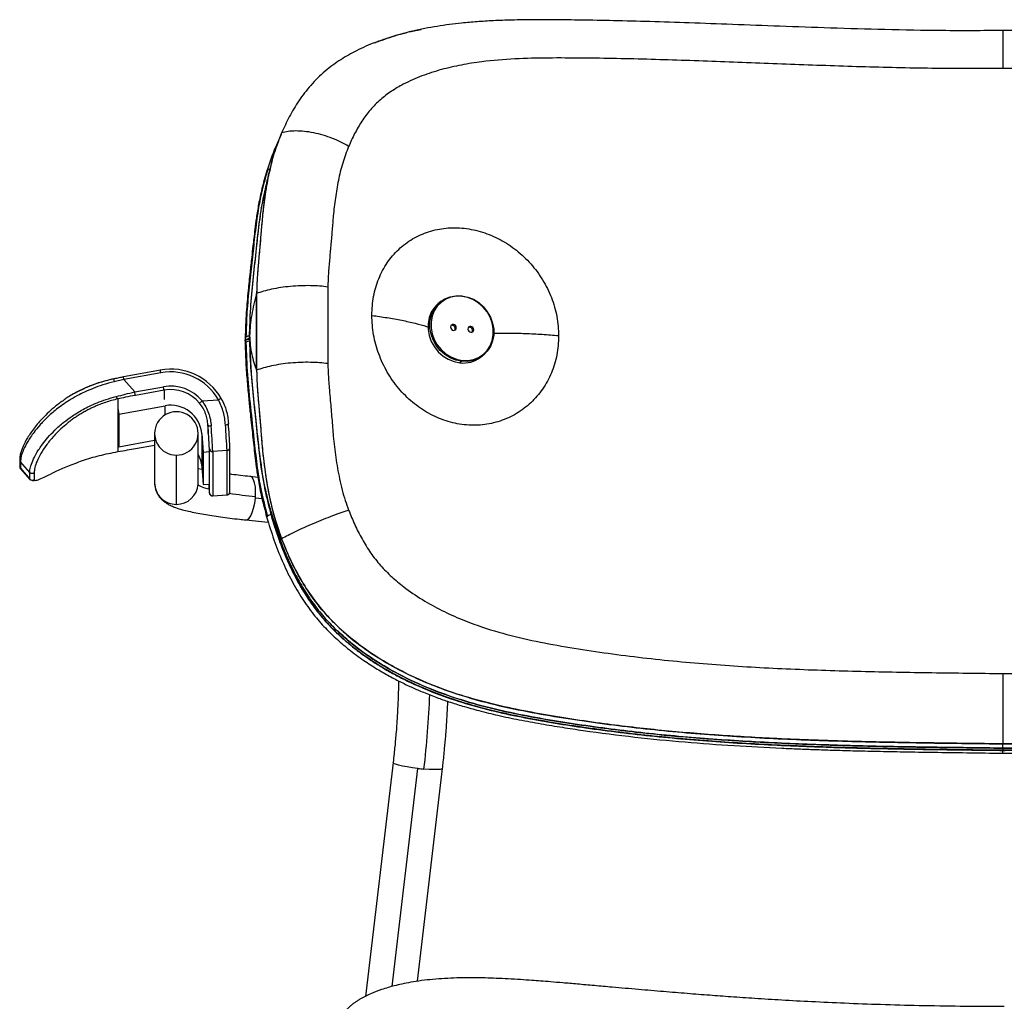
# Model space of a CAD drawing. Header units: millimetres. Extents: x 33 to 395, y 121 to 201.
# Tile 15 of 16: x 332 to 363, y 170 to 201. Entities that reach past the tile are written whole.
import ezdxf

# ---------------------------------------------------------------- set-up
doc = ezdxf.new("R2010")
doc.units = ezdxf.units.MM

msp = doc.modelspace()

# ---------------------------------------------------------------- linework, layer by layer
at = {"color": 8, "linetype": 'Continuous', "lineweight": 25}
for p, q in [((339.737, 196.274), (339.76, 196.304)), ((339.185, 190.988), (339.185, 190.982)), ((336.435, 189.234), (336.435, 188.93)), ((336.471, 188.44), (336.471, 188.734)), ((337.846, 188.122), (337.846, 187.841)), ((335.513, 187.357), (336.133, 187.469)), ((337.532, 186.214), (337.533, 186.261)), ((339.688, 186.02), (339.873, 185.238)), ((338, 185.844), (337.999, 185.835)), ((338.458, 185.868), (338.459, 185.876)), ((339.586, 185.739), (339.369, 185.762)), ((343.762, 170.079), (344.589, 177.082))]:
    msp.add_line(p, q, dxfattribs=at)
at = {"color": 7, "linetype": 'Continuous', "lineweight": 25}
for p, q in [((339.41, 192.339), (339.41, 189.876)), ((339.41, 189.876), (339.41, 192.339)), ((341.698, 192.548), (341.698, 190.086)), ((345.337, 192.089), (345.274, 192.041)), ((346.012, 192.248), (346.003, 192.265)), ((339.186, 191.071), (339.187, 191.102)), ((339.19, 191.231), (339.187, 191.088)), ((345.696, 191.32), (345.732, 191.347)), ((346.256, 191.257), (346.292, 191.285)), ((339.041, 190.821), (339.065, 190.851)), ((339.185, 190.998), (339.186, 191.071)), ((339.185, 190.988), (339.185, 190.998)), ((339.185, 190.998), (339.185, 190.988)), ((339.185, 190.977), (339.185, 190.988)), ((339.185, 190.988), (339.185, 190.977)), ((339.186, 190.904), (339.185, 190.977)), ((346.003, 190.162), (345.94, 190.114)), ((346.012, 190.192), (346.003, 190.162)), ((346.607, 190.291), (346.669, 190.338)), ((336.317, 189.881), (335.129, 189.666)), ((335.148, 189.578), (334.832, 189.504)), ((336.334, 189.793), (335.148, 189.578)), ((335.148, 189.578), (335.495, 189.176)), ((335.495, 189.176), (336.417, 189.343)), ((336.435, 189.234), (335.513, 189.067)), ((334.951, 188.953), (334.951, 187.259)), ((337.656, 188.889), (338.185, 188.927)), ((334.951, 188.661), (334.987, 188.466)), ((334.987, 188.466), (336.471, 188.734)), ((334.987, 188.466), (334.987, 187.416)), ((337.501, 188.068), (337.499, 188.068)), ((334.951, 187.612), (334.987, 187.416)), ((334.987, 187.416), (336.133, 187.624)), ((336.133, 187.844), (336.133, 186.261)), ((337.533, 186.261), (337.533, 187.844)), ((337.647, 187.827), (337.689, 187.248)), ((337.647, 187.827), (337.647, 186.777)), ((335.513, 187.356), (336.133, 187.469)), ((335.513, 187.356), (335.513, 187.357)), ((337.893, 185.936), (337.893, 187.353)), ((338.459, 187.293), (338, 187.26)), ((338.459, 185.876), (338.459, 187.293)), ((338.551, 187.392), (338.551, 187.399)), ((338.551, 185.976), (338.551, 187.392)), ((331.798, 187), (331.798, 186.79)), ((336.833, 185.565), (336.833, 187.148)), ((337.533, 187.157), (337.551, 187.138)), ((337.689, 187.248), (337.888, 187.262)), ((337.689, 187.248), (337.689, 186.199)), ((338, 187.26), (338, 185.844)), ((332.121, 186.588), (331.822, 186.935)), ((331.822, 186.935), (331.822, 186.725)), ((331.822, 186.725), (332.121, 186.378)), ((331.828, 186.705), (332.132, 186.352)), ((337.654, 186.684), (337.533, 186.71)), ((337.647, 186.777), (337.689, 186.199)), ((332.121, 186.378), (332.121, 186.588)), ((332.141, 186.35), (332.157, 186.347)), ((332.261, 186.576), (332.261, 186.366)), ((339.451, 186.433), (339.209, 186.458)), ((337.689, 186.199), (337.888, 186.213)), ((337.866, 186.211), (337.871, 186.152)), ((337.999, 185.835), (338.458, 185.868)), ((338, 185.844), (338.459, 185.876)), ((339.062, 185.066), (339.786, 184.99)), ((363.385, 177.733), (363.385, 177.871)), ((363.385, 177.733), (363.385, 177.675)), ((343.795, 177.271), (342.907, 169.758)), ((344.575, 170.243), (345.384, 177.084))]:
    msp.add_line(p, q, dxfattribs=at)
at = {"color": 7, "linetype": 'Continuous', "lineweight": 25, "flags": 128}
for points in [[(345.274, 192.041), (345.248, 192.021), (345.121, 191.892), (345.021, 191.738), (344.953, 191.564), (344.918, 191.378), (344.918, 191.183), (344.953, 190.989), (345.021, 190.8), (345.121, 190.624), (345.248, 190.466), (345.4, 190.332), (345.569, 190.226), (345.752, 190.153), (345.94, 190.114)], [(346.003, 190.162), (345.814, 190.201), (345.632, 190.274), (345.462, 190.38), (345.311, 190.514), (345.183, 190.672), (345.084, 190.848), (345.015, 191.036), (344.98, 191.231), (344.98, 191.425), (345.015, 191.612), (345.084, 191.786), (345.183, 191.939), (345.311, 192.069), (345.462, 192.169), (345.632, 192.236), (345.814, 192.269), (346.003, 192.265)], [(346.012, 192.248), (345.828, 192.252), (345.649, 192.22), (345.484, 192.154), (345.336, 192.056), (345.211, 191.93), (345.114, 191.779), (345.047, 191.61), (345.013, 191.427), (345.013, 191.238), (345.047, 191.047), (345.114, 190.863), (345.211, 190.691), (345.336, 190.536), (345.484, 190.406), (345.649, 190.302), (345.828, 190.23), (346.012, 190.192)], [(346.003, 192.265), (346.192, 192.226), (346.374, 192.153), (346.544, 192.047), (346.695, 191.913), (346.822, 191.755), (346.922, 191.579), (346.991, 191.39), (347.026, 191.196), (347.026, 191.002), (346.991, 190.815), (346.922, 190.641), (346.822, 190.488), (346.695, 190.358), (346.544, 190.258), (346.374, 190.191), (346.192, 190.158), (346.003, 190.162)], [(346.012, 190.192), (346.196, 190.189), (346.374, 190.221), (346.54, 190.287), (346.688, 190.385), (346.813, 190.511), (346.91, 190.661), (346.977, 190.831), (347.011, 191.013), (347.011, 191.203), (346.977, 191.393), (346.91, 191.578), (346.813, 191.75), (346.688, 191.904), (346.54, 192.035), (346.374, 192.138), (346.196, 192.21), (346.012, 192.248)], [(345.732, 191.347), (345.696, 191.344), (345.666, 191.327), (345.646, 191.298), (345.639, 191.262), (345.646, 191.225), (345.666, 191.192), (345.696, 191.167), (345.732, 191.156)], [(345.696, 191.32), (345.66, 191.317), (345.655, 191.315)], [(345.732, 191.156), (345.768, 191.159), (345.798, 191.177), (345.818, 191.205), (345.825, 191.241), (345.818, 191.279), (345.798, 191.312), (345.768, 191.336), (345.732, 191.347)], [(346.292, 191.285), (346.256, 191.281), (346.226, 191.264), (346.206, 191.235), (346.199, 191.199), (346.206, 191.162), (346.226, 191.129), (346.256, 191.105), (346.292, 191.093)], [(346.256, 191.257), (346.22, 191.254), (346.215, 191.252)], [(346.292, 191.093), (346.328, 191.097), (346.358, 191.114), (346.378, 191.143), (346.385, 191.178), (346.378, 191.216), (346.358, 191.249), (346.328, 191.273), (346.292, 191.285)], [(334.825, 189.601), (334.826, 189.602), (334.829, 189.607), (334.833, 189.608)], [(337.846, 188.122), (337.849, 188.114), (337.856, 188.106), (337.865, 188.099), (337.878, 188.093), (337.894, 188.089), (337.912, 188.086), (337.93, 188.085), (337.95, 188.085)], [(338.409, 188.118), (338.428, 188.12), (338.447, 188.124), (338.464, 188.129), (338.478, 188.136), (338.49, 188.143), (338.499, 188.152), (338.504, 188.16), (338.505, 188.169)], [(337.533, 187.172), (337.61, 186.983), (337.647, 186.777)], [(339.872, 185.238), (339.872, 185.236), (339.872, 185.235)]]:
    msp.add_lwpolyline(points, dxfattribs=at)
at = {"color": 8, "linetype": 'Continuous', "lineweight": 25, "flags": 128}
for points in [[(339.041, 190.904), (339.042, 190.905), (339.066, 190.939)], [(339.041, 190.738), (339.041, 190.738), (339.066, 190.771)], [(334.945, 187.262), (334.945, 187.261), (334.948, 187.258), (334.951, 187.259)], [(339.373, 185.815), (339.378, 185.976), (339.369, 186.125), (339.347, 186.254), (339.313, 186.355), (339.27, 186.424), (339.219, 186.456), (339.209, 186.458)], [(337.867, 186.052), (337.859, 186.054), (337.718, 186.097), (337.615, 186.138), (337.552, 186.177), (337.532, 186.214)], [(337.871, 186.152), (337.874, 186.115), (337.88, 186.037), (337.886, 185.979), (337.89, 185.943), (337.892, 185.928), (337.893, 185.936)], [(339.064, 185.066), (339.108, 185.074), (339.165, 185.118), (339.22, 185.198), (339.271, 185.309), (339.314, 185.445), (339.348, 185.599), (339.369, 185.762)], [(339.732, 185.16), (339.732, 185.163), (339.757, 185.187)], [(344.589, 177.082), (344.414, 177.105), (344.247, 177.131), (344.098, 177.16), (343.972, 177.189), (343.877, 177.218), (343.817, 177.245), (343.795, 177.269), (343.795, 177.272)], [(345.384, 177.084), (345.367, 177.067), (345.311, 177.053), (345.22, 177.046), (345.098, 177.045), (344.951, 177.05), (344.787, 177.062)]]:
    msp.add_lwpolyline(points, dxfattribs=at)
at = {"color": 8, "linetype": 'Continuous', "lineweight": 25}
for centre, radius, start, end in [((339.848, 196.167), 0.163, 94.3634, 122.7968), ((335.284, 189.626), 1.064, 9.0375, 13.8705), ((335.071, 189.569), 0.248, 172.5411, 195.1158), ((338.452, 187.393), 0.0997, 273.9059, 359.8632), ((336.831, 186.263), 0.698, 180.1519, 270.1653), ((338.452, 185.976), 0.0997, 273.9059, 359.8632), ((341.154, 203.151), 17.427, 261.337, 264.1358), ((315.27, 180.552), 29.722, 353.2574, 357.8832)]:
    msp.add_arc(centre, radius, start, end, dxfattribs=at)
at = {"color": 7, "linetype": 'Continuous', "lineweight": 25}
for centre, radius, start, end in [((345.686, 191.217), 0.103, 327.233, 84.1901), ((346.246, 191.154), 0.103, 327.233, 84.1901), ((339.221, 190.667), 0.313, 96.4171, 119.7051), ((339.229, 190.484), 0.33, 97.4598, 119.6008), ((346.054, 191.029), 0.922, 262.8979, 306.8178), ((336.65, 188.047), 1.863, 29.5045, 100.3281), ((336.65, 188.058), 1.763, 29.5087, 100.3239), ((336.65, 188.06), 1.304, 39.4893, 100.2985), ((334.587, 188.984), 1.865, 7.6988, 11.0729), ((336.65, 188.05), 1.203, 39.4893, 100.2985), ((335.001, 189.042), 0.102, 185.5655, 240.4002), ((337.885, 188.57), 0.392, 125.6731, 141.3024), ((338.319, 188.738), 0.232, 101.7475, 125.4781), ((336.651, 187.752), 0.999, 4.2967, 100.4116), ((336.83, 187.844), 0.696, 89.7624, 270.2376), ((336.836, 187.844), 0.696, 269.7624, 90.2376), ((309.252, 186.013), 28.672, 2.6771, 4.2183), ((307.313, 185.826), 30.72, 2.6771, 4.2183), ((307.772, 185.858), 30.72, 2.6771, 4.2183), ((309.91, 186.06), 28.672, 2.6771, 4.2183), ((337.992, 187.36), 0.0998, 184.2733, 274.2119), ((331.897, 186.79), 0.0991, 179.9962, 220.7838), ((332.197, 186.443), 0.1, 220.8325, 309.4556), ((336.835, 186.263), 0.698, 269.8561, 355.9834), ((337.992, 185.943), 0.0998, 184.2733, 274.2119), ((337.287, 185.956), 2.091, 354.6715, 356.1327), ((340.09, 184.592), 0.681, 108.719, 119.2443), ((339.88, 185.236), 0.0072, 165.0852, 186.3562), ((345.345, 183.557), 6.519, 263.3428, 265.0862)]:
    msp.add_arc(centre, radius, start, end, dxfattribs=at)
for points, knots in [([(363.386, 200.788), (362.736, 200.784), (361.469, 200.777), (359.622, 200.813), (357.881, 200.864), (356.249, 200.924), (354.737, 200.982), (353.345, 201.033), (352.073, 201.074), (350.909, 201.105), (349.902, 201.123), (349.037, 201.133), (348.301, 201.136), (347.634, 201.128), (347.038, 201.107), (346.502, 201.073), (345.902, 201.02), (345.208, 200.93), (344.41, 200.782), (343.884, 200.626), (343.621, 200.548)], [0, 0, 0, 0, 0.096132, 0.187275, 0.273468, 0.354596, 0.430429, 0.499739, 0.563911, 0.622927, 0.676742, 0.718178, 0.756141, 0.790787, 0.821968, 0.849544, 0.875569, 0.916645, 0.958223, 1, 1, 1, 1]), ([(383.148, 200.548), (382.839, 200.639), (382.243, 200.813), (381.35, 200.967), (380.501, 201.063), (379.669, 201.115), (378.738, 201.138), (377.692, 201.134), (376.516, 201.118), (375.388, 201.093), (374.296, 201.061), (373.228, 201.025), (372.07, 200.982), (370.82, 200.935), (369.487, 200.885), (368.074, 200.838), (366.584, 200.801), (365.011, 200.777), (363.935, 200.784), (363.383, 200.788)], [0, 0, 0, 0, 0.050112, 0.096914, 0.140689, 0.183439, 0.226811, 0.284638, 0.344395, 0.40685, 0.456554, 0.510221, 0.568266, 0.630673, 0.697429, 0.767145, 0.84081, 0.91842, 1, 1, 1, 1]), ([(343.202, 200.397), (343.418, 200.474), (343.859, 200.632), (344.363, 200.767), (344.653, 200.815), (344.701, 200.823)], [0, 0, 0, 0, 0.44636, 0.908539, 1, 1, 1, 1]), ([(363.385, 200.782), (363.385, 200.783), (363.385, 200.785), (363.385, 200.773), (363.385, 200.758), (363.385, 200.737), (363.385, 200.711), (363.385, 200.681), (363.385, 200.645), (363.385, 200.611), (363.385, 200.565), (363.385, 200.493), (363.385, 200.377), (363.385, 200.225), (363.385, 200.047), (363.385, 199.828), (363.385, 199.659), (363.385, 199.572)], [0, 0, 0, 0, 0.042388, 0.088533, 0.134837, 0.181212, 0.227573, 0.273834, 0.319914, 0.365733, 0.390335, 0.460013, 0.567249, 0.657834, 0.761678, 0.876567, 1, 1, 1, 1]), ([(343.633, 200.546), (343.498, 200.502), (343.148, 200.389), (342.638, 200.159), (342.095, 199.855), (341.596, 199.491), (341.144, 199.045), (340.764, 198.544), (340.455, 198.03), (340.292, 197.674), (340.213, 197.502)], [0, 0, 0, 0, 0.088847, 0.229316, 0.352873, 0.485079, 0.624291, 0.757527, 0.882836, 1, 1, 1, 1]), ([(363.385, 199.572), (362.624, 199.568), (361.104, 199.562), (358.827, 199.619), (356.561, 199.7), (354.308, 199.789), (352.449, 199.853), (350.973, 199.888), (349.874, 199.904), (348.783, 199.91), (347.704, 199.885), (346.772, 199.81), (345.985, 199.688), (345.341, 199.541), (344.715, 199.339), (344.18, 199.102), (343.736, 198.842), (343.378, 198.573), (343.059, 198.249), (342.786, 197.88), (342.554, 197.484), (342.428, 197.205), (342.366, 197.067)], [0, 0, 0, 0, 0.098707, 0.197404, 0.296227, 0.39492, 0.493604, 0.543025, 0.592492, 0.641875, 0.691209, 0.740695, 0.771917, 0.803449, 0.835035, 0.867103, 0.888844, 0.910889, 0.933349, 0.955873, 0.978178, 1, 1, 1, 1]), ([(384.404, 197.067), (384.341, 197.206), (384.213, 197.487), (383.979, 197.885), (383.705, 198.255), (383.384, 198.579), (383.024, 198.848), (382.578, 199.108), (382.041, 199.344), (381.412, 199.545), (380.767, 199.691), (379.982, 199.811), (379.052, 199.886), (377.974, 199.909), (376.885, 199.903), (375.787, 199.888), (374.312, 199.853), (372.454, 199.789), (370.204, 199.7), (367.939, 199.619), (365.664, 199.562), (364.144, 199.568), (363.385, 199.572)], [0, 0, 0, 0, 0.021988, 0.044486, 0.067116, 0.089529, 0.111681, 0.133548, 0.165645, 0.197425, 0.228951, 0.260062, 0.309403, 0.358647, 0.407972, 0.457394, 0.506776, 0.605384, 0.704004, 0.802746, 0.901366, 1, 1, 1, 1]), ([(340.213, 197.502), (340.135, 197.306), (339.98, 196.914), (339.818, 196.29), (339.696, 195.65), (339.615, 195.04), (339.566, 194.473), (339.521, 193.937), (339.474, 193.405), (339.426, 192.867), (339.416, 192.515), (339.41, 192.339)], [0, 0, 0, 0, 0.1250643, 0.2494378, 0.374, 0.4991249, 0.5997078, 0.6953239, 0.802664, 0.9016844, 1, 1, 1, 1]), ([(340.213, 197.502), (340.121, 197.27), (339.953, 196.846), (339.851, 196.391), (339.805, 196.185)], [0, 0, 0, 0, 0.548654, 1, 1, 1, 1]), ([(342.366, 197.067), (342.285, 197.113), (342.118, 197.208), (341.839, 197.33), (341.542, 197.432), (341.237, 197.508), (340.939, 197.553), (340.663, 197.566), (340.416, 197.551), (340.279, 197.518), (340.213, 197.502)], [0, 0, 0, 0, 0.108687, 0.224236, 0.346466, 0.474472, 0.60648, 0.739978, 0.872082, 1, 1, 1, 1]), ([(340.146, 197.322), (340.1, 197.228), (339.939, 196.893), (339.821, 196.533), (339.737, 196.274)], [0, 0, 0, 0, 0.2809192, 1, 1, 1, 1]), ([(342.366, 197.067), (342.298, 196.889), (342.163, 196.536), (342.032, 195.975), (341.935, 195.408), (341.874, 194.875), (341.836, 194.382), (341.797, 193.933), (341.757, 193.482), (341.716, 193.022), (341.704, 192.709), (341.698, 192.548)], [0, 0, 0, 0, 0.12781, 0.254762, 0.380528, 0.505487, 0.603573, 0.700526, 0.798032, 0.896769, 1, 1, 1, 1]), ([(339.737, 196.274), (339.682, 196.087), (339.579, 195.737), (339.476, 195.232), (339.403, 194.795), (339.356, 194.43), (339.322, 194.13), (339.288, 193.829), (339.247, 193.465), (339.194, 192.986), (339.132, 192.397), (339.068, 191.694), (339.051, 191.181), (339.042, 190.905)], [0, 0, 0, 0, 0.110388, 0.206242, 0.288063, 0.356096, 0.409812, 0.454484, 0.52327, 0.611898, 0.720611, 0.84983, 1, 1, 1, 1]), ([(339.76, 196.304), (339.691, 196.062), (339.554, 195.582), (339.423, 194.833), (339.336, 194.079), (339.251, 193.317), (339.167, 192.543), (339.092, 191.748), (339.075, 191.209), (339.066, 190.939)], [0, 0, 0, 0, 0.1423005, 0.2833776, 0.4230639, 0.5611945, 0.7063704, 0.8525761, 1, 1, 1, 1]), ([(339.866, 196.451), (339.844, 196.37), (339.777, 196.122), (339.691, 195.743), (339.631, 195.445), (339.606, 195.316)], [0, 0, 0, 0, 0.217206, 0.662281, 1, 1, 1, 1]), ([(339.79, 196.124), (339.789, 196.118), (339.733, 195.896), (339.67, 195.45), (339.597, 194.862), (339.557, 194.359), (339.521, 193.936), (339.492, 193.613), (339.471, 193.376), (339.459, 193.228), (339.446, 193.075), (339.434, 192.916), (339.423, 192.745), (339.413, 192.552), (339.411, 192.414), (339.41, 192.339)], [0, 0, 0, 0, 0.0048, 0.184716, 0.356495, 0.473723, 0.580845, 0.690732, 0.728744, 0.767625, 0.80763, 0.848962, 0.89281, 0.941483, 1, 1, 1, 1]), ([(339.186, 191.071), (339.196, 191.371), (339.217, 191.974), (339.306, 192.877), (339.409, 193.783), (339.495, 194.663), (339.593, 195.22), (339.639, 195.48)], [0, 0, 0, 0, 0.201069, 0.402997, 0.613103, 0.81918, 1, 1, 1, 1]), ([(339.215, 191.709), (339.219, 191.801), (339.235, 192.198), (339.309, 192.889), (339.4, 193.713), (339.467, 194.362), (339.515, 194.707), (339.532, 194.829)], [0, 0, 0, 0, 0.0871, 0.375957, 0.664823, 0.881473, 1, 1, 1, 1]), ([(343.112, 191.636), (343.123, 191.841), (343.144, 192.251), (343.32, 192.824), (343.59, 193.339), (343.96, 193.772), (344.41, 194.113), (344.927, 194.343), (345.49, 194.46), (346.078, 194.454), (346.669, 194.33), (347.24, 194.088), (347.768, 193.743), (348.231, 193.302), (348.615, 192.787), (348.896, 192.212), (349.08, 191.601), (349.102, 191.186), (349.113, 190.978)], [0, 0, 0, 0, 0.063457, 0.126739, 0.18984, 0.252516, 0.314918, 0.376916, 0.438639, 0.50022, 0.561765, 0.623463, 0.685429, 0.747675, 0.810378, 0.873301, 0.936611, 1, 1, 1, 1]), ([(339.41, 192.339), (339.38, 192.225), (339.32, 192), (339.25, 191.656), (339.199, 191.316), (339.189, 191.096), (339.185, 190.988)], [0, 0, 0, 0, 0.259817, 0.513434, 0.75955, 1, 1, 1, 1]), ([(341.698, 192.548), (341.611, 192.559), (341.433, 192.581), (341.134, 192.594), (340.818, 192.591), (340.494, 192.57), (340.179, 192.532), (339.886, 192.479), (339.625, 192.415), (339.481, 192.364), (339.41, 192.339)], [0, 0, 0, 0, 0.108565, 0.223964, 0.346044, 0.473931, 0.605888, 0.739442, 0.871738, 1, 1, 1, 1]), ([(349.113, 190.978), (349.102, 190.773), (349.08, 190.362), (348.896, 189.783), (348.614, 189.259), (348.231, 188.815), (347.768, 188.464), (347.239, 188.224), (346.669, 188.1), (346.078, 188.104), (345.49, 188.228), (344.927, 188.476), (344.41, 188.83), (343.96, 189.282), (343.59, 189.809), (343.32, 190.393), (343.144, 191.012), (343.123, 191.428), (343.112, 191.636)], [0, 0, 0, 0, 0.063394, 0.126721, 0.189638, 0.252358, 0.314589, 0.376563, 0.438243, 0.499794, 0.561359, 0.62309, 0.685071, 0.747479, 0.810149, 0.873267, 0.936536, 1, 1, 1, 1]), ([(339.041, 190.904), (339.041, 190.891), (339.041, 190.865), (339.041, 190.84), (339.04, 190.827)], [0, 0, 0, 0, 0.5003145, 1, 1, 1, 1]), ([(339.04, 190.81), (339.041, 190.798), (339.041, 190.773), (339.041, 190.749), (339.041, 190.736)], [0, 0, 0, 0, 0.499803, 1, 1, 1, 1]), ([(339.065, 190.862), (339.079, 190.87), (339.108, 190.886), (339.159, 190.897), (339.185, 190.902)], [0, 0, 0, 0, 0.490465, 1, 1, 1, 1]), ([(339.065, 190.851), (339.078, 190.859), (339.107, 190.875), (339.157, 190.886), (339.185, 190.891)], [0, 0, 0, 0, 0.457856, 1, 1, 1, 1]), ([(339.065, 190.84), (339.079, 190.848), (339.108, 190.864), (339.159, 190.875), (339.185, 190.881)], [0, 0, 0, 0, 0.4854297, 1, 1, 1, 1]), ([(339.066, 190.771), (339.079, 190.423), (339.104, 189.731), (339.212, 188.692), (339.315, 187.73), (339.411, 186.838), (339.543, 186.011), (339.686, 185.462), (339.757, 185.187)], [0, 0, 0, 0, 0.187353, 0.372682, 0.556872, 0.702981, 0.851028, 1, 1, 1, 1]), ([(339.185, 190.998), (339.185, 191.011), (339.185, 191.036), (339.186, 191.06), (339.186, 191.071)], [0, 0, 0, 0, 0.5578522, 1, 1, 1, 1]), ([(339.185, 190.988), (339.189, 190.884), (339.199, 190.674), (339.25, 190.388), (339.32, 190.12), (339.38, 189.958), (339.41, 189.876)], [0, 0, 0, 0, 0.240152, 0.486356, 0.740161, 1, 1, 1, 1]), ([(339.186, 190.904), (339.186, 190.918), (339.185, 190.942), (339.185, 190.967), (339.185, 190.977)], [0, 0, 0, 0, 0.562176, 1, 1, 1, 1]), ([(339.185, 190.977), (339.185, 190.964), (339.185, 190.939), (339.186, 190.915), (339.186, 190.904)], [0, 0, 0, 0, 0.56002, 1, 1, 1, 1]), ([(339.873, 185.329), (339.794, 185.635), (339.637, 186.249), (339.503, 187.181), (339.407, 188.122), (339.307, 189.059), (339.217, 189.991), (339.196, 190.6), (339.186, 190.904)], [0, 0, 0, 0, 0.165653, 0.332457, 0.499726, 0.671075, 0.835804, 1, 1, 1, 1]), ([(339.186, 190.81), (339.196, 190.5), (339.218, 189.883), (339.308, 188.956), (339.406, 188.033), (339.505, 187.107), (339.588, 186.433), (339.675, 186.071), (339.688, 186.02)], [0, 0, 0, 0, 0.194877, 0.387932, 0.579791, 0.772031, 0.967515, 1, 1, 1, 1]), ([(339.186, 190.808), (339.188, 190.699), (339.193, 190.449), (339.216, 190.022), (339.252, 189.555), (339.296, 189.081), (339.343, 188.623), (339.394, 188.139), (339.446, 187.66), (339.494, 187.209), (339.544, 186.815), (339.603, 186.428), (339.676, 186.036), (339.764, 185.631), (339.836, 185.367), (339.872, 185.238)], [0, 0, 0, 0, 0.05883, 0.135607, 0.230165, 0.309846, 0.390904, 0.476261, 0.56996, 0.648126, 0.718907, 0.781264, 0.856441, 0.92985, 1, 1, 1, 1]), ([(339.041, 190.737), (339.048, 190.503), (339.061, 190.066), (339.11, 189.452), (339.16, 188.928), (339.205, 188.491), (339.245, 188.119), (339.282, 187.783), (339.317, 187.455), (339.354, 187.119), (339.4, 186.745), (339.469, 186.3), (339.572, 185.76), (339.676, 185.371), (339.732, 185.16)], [0, 0, 0, 0, 0.12629, 0.236078, 0.32976, 0.407617, 0.47062, 0.529629, 0.588271, 0.646741, 0.709613, 0.788905, 0.885565, 1, 1, 1, 1]), ([(339.581, 186.722), (339.556, 186.876), (339.48, 187.341), (339.41, 188.116), (339.308, 189.046), (339.232, 189.798), (339.215, 190.237), (339.21, 190.367)], [0, 0, 0, 0, 0.126825, 0.382121, 0.637417, 0.892706, 1, 1, 1, 1]), ([(341.698, 190.086), (341.611, 190.096), (341.433, 190.118), (341.134, 190.131), (340.818, 190.129), (340.494, 190.108), (340.179, 190.07), (339.886, 190.016), (339.625, 189.952), (339.481, 189.901), (339.41, 189.876)], [0, 0, 0, 0, 0.108565, 0.223964, 0.346044, 0.473931, 0.605888, 0.739442, 0.871738, 1, 1, 1, 1]), ([(339.41, 189.876), (339.411, 189.811), (339.412, 189.693), (339.42, 189.525), (339.429, 189.376), (339.438, 189.237), (339.448, 189.103), (339.47, 188.822), (339.506, 188.42), (339.552, 187.884), (339.595, 187.318), (339.666, 186.681), (339.782, 185.974), (339.947, 185.224), (340.122, 184.721), (340.213, 184.46)], [0, 0, 0, 0, 0.03598, 0.065819, 0.092863, 0.118333, 0.142824, 0.166673, 0.273286, 0.364533, 0.462372, 0.585816, 0.7151, 0.852275, 1, 1, 1, 1]), ([(339.41, 189.876), (339.414, 189.729), (339.422, 189.432), (339.458, 188.979), (339.497, 188.52), (339.537, 188.063), (339.572, 187.61), (339.626, 187.006), (339.729, 186.248), (339.911, 185.341), (340.112, 184.753), (340.213, 184.46)], [0, 0, 0, 0, 0.081592, 0.164599, 0.250018, 0.334691, 0.416869, 0.500032, 0.66775, 0.834438, 1, 1, 1, 1]), ([(341.698, 190.086), (341.7, 190.003), (341.705, 189.802), (341.726, 189.52), (341.751, 189.209), (341.775, 188.92), (341.802, 188.615), (341.826, 188.328), (341.85, 188.04), (341.873, 187.736), (341.907, 187.413), (341.951, 187.073), (342.006, 186.729), (342.073, 186.379), (342.156, 186.031), (342.251, 185.697), (342.328, 185.485), (342.366, 185.382)], [0, 0, 0, 0, 0.053142, 0.128095, 0.178962, 0.250812, 0.311733, 0.372652, 0.433569, 0.494484, 0.566008, 0.638051, 0.710342, 0.784913, 0.860879, 0.932496, 1, 1, 1, 1]), ([(334.832, 189.504), (334.708, 189.471), (334.463, 189.406), (334.149, 189.291), (333.879, 189.175), (333.623, 189.046), (333.385, 188.907), (333.166, 188.76), (332.916, 188.572), (332.665, 188.35), (332.433, 188.105), (332.221, 187.844), (332.044, 187.578), (331.913, 187.321), (331.836, 187.102), (331.826, 186.991), (331.822, 186.935)], [0, 0, 0, 0, 0.033083, 0.065691, 0.097923, 0.129675, 0.171586, 0.213534, 0.255338, 0.338705, 0.421537, 0.504125, 0.628093, 0.752155, 0.87603, 1, 1, 1, 1]), ([(334.825, 189.601), (334.732, 189.579), (334.555, 189.536), (334.327, 189.464), (334.143, 189.399), (333.949, 189.326), (333.763, 189.244), (333.639, 189.176), (333.586, 189.147)], [0, 0, 0, 0, 0.175989, 0.334258, 0.473223, 0.594335, 0.826623, 1, 1, 1, 1]), ([(333.76, 189.238), (333.788, 189.252), (333.865, 189.291), (334.005, 189.353), (334.216, 189.437), (334.484, 189.528), (334.719, 189.582), (334.833, 189.608)], [0, 0, 0, 0, 0.102955, 0.283962, 0.454287, 0.737019, 1, 1, 1, 1]), ([(334.833, 189.608), (334.888, 189.619), (334.986, 189.639), (335.086, 189.657), (335.13, 189.665)], [0, 0, 0, 0, 0.559821, 1, 1, 1, 1]), ([(333.598, 189.153), (333.626, 189.169), (333.667, 189.193), (333.716, 189.217), (333.732, 189.224)], [0, 0, 0, 0, 0.673261, 1, 1, 1, 1]), ([(334.9, 189.032), (334.996, 189.056), (335.188, 189.106), (335.392, 189.152), (335.495, 189.176)], [0, 0, 0, 0, 0.4987334, 1, 1, 1, 1]), ([(333.586, 189.147), (333.564, 189.135), (333.477, 189.089), (333.361, 189.016), (333.212, 188.914), (333.081, 188.818), (332.91, 188.687), (332.725, 188.525), (332.545, 188.348), (332.394, 188.181), (332.215, 187.959), (332.039, 187.7), (331.924, 187.477), (331.864, 187.326), (331.838, 187.249), (331.822, 187.189), (331.811, 187.136), (331.8, 187.071), (331.799, 187.027), (331.798, 187.003)], [0, 0, 0, 0, 0.011331, 0.045295, 0.070114, 0.101145, 0.138101, 0.20662, 0.272941, 0.33923, 0.405551, 0.554206, 0.702988, 0.768417, 0.828728, 0.854593, 0.891684, 0.940142, 1, 1, 1, 1]), ([(332.121, 186.588), (332.125, 186.642), (332.134, 186.751), (332.208, 186.962), (332.332, 187.209), (332.499, 187.464), (332.699, 187.714), (332.919, 187.947), (333.177, 188.179), (333.478, 188.404), (333.761, 188.58), (334.04, 188.723), (334.284, 188.831), (334.564, 188.938), (334.788, 189.001), (334.9, 189.032)], [0, 0, 0, 0, 0.124047, 0.247652, 0.371058, 0.494592, 0.577288, 0.660602, 0.74419, 0.806829, 0.870135, 0.90219, 0.934313, 0.966983, 1, 1, 1, 1]), ([(334.951, 188.953), (334.883, 188.937), (334.744, 188.903), (334.549, 188.841), (334.387, 188.782), (334.252, 188.726), (334.142, 188.677), (334.034, 188.624), (333.919, 188.564), (333.798, 188.495), (333.674, 188.419), (333.554, 188.339), (333.439, 188.256), (333.288, 188.138), (333.113, 187.986), (332.937, 187.81), (332.788, 187.641), (332.623, 187.432), (332.468, 187.194), (332.346, 186.948), (332.274, 186.738), (332.265, 186.63), (332.261, 186.576)], [0, 0, 0, 0, 0.0198589, 0.0408124, 0.0631724, 0.077846, 0.0931818, 0.1092251, 0.1260154, 0.1484426, 0.1720883, 0.1970041, 0.2232342, 0.2508164, 0.310731, 0.3757727, 0.4364638, 0.5005121, 0.6252353, 0.7502043, 0.8750674, 1, 1, 1, 1]), ([(335.513, 189.067), (335.405, 189.047), (335.212, 189.011), (335.031, 188.971), (334.951, 188.953)], [0, 0, 0, 0, 0.558557, 1, 1, 1, 1]), ([(337.656, 188.889), (337.698, 188.828), (337.783, 188.706), (337.871, 188.5), (337.929, 188.289), (337.943, 188.153), (337.95, 188.085)], [0, 0, 0, 0, 0.249241, 0.500212, 0.750448, 1, 1, 1, 1]), ([(338.409, 188.118), (338.403, 188.186), (338.39, 188.318), (338.345, 188.526), (338.28, 188.731), (338.216, 188.861), (338.185, 188.927)], [0, 0, 0, 0, 0.256695, 0.49938, 0.75022, 1, 1, 1, 1]), ([(338.272, 188.965), (338.305, 188.9), (338.371, 188.773), (338.44, 188.57), (338.486, 188.366), (338.499, 188.235), (338.505, 188.169)], [0, 0, 0, 0, 0.254723, 0.500576, 0.750882, 1, 1, 1, 1]), ([(337.846, 188.122), (337.84, 188.181), (337.828, 188.298), (337.775, 188.48), (337.695, 188.658), (337.618, 188.763), (337.579, 188.816)], [0, 0, 0, 0, 0.251271, 0.499781, 0.748488, 1, 1, 1, 1]), ([(334.951, 187.259), (335.056, 187.277), (335.242, 187.308), (335.43, 187.342), (335.513, 187.357)], [0, 0, 0, 0, 0.5599413, 1, 1, 1, 1]), ([(332.261, 186.366), (332.269, 186.351), (332.285, 186.321), (332.417, 186.365), (332.631, 186.464), (332.936, 186.613), (333.33, 186.791), (333.808, 186.974), (334.353, 187.143), (334.751, 187.22), (334.951, 187.259)], [0, 0, 0, 0, 0.124711, 0.249108, 0.374304, 0.499258, 0.624164, 0.749387, 0.874161, 1, 1, 1, 1]), ([(331.798, 186.79), (331.799, 186.773), (331.803, 186.738), (331.821, 186.715), (331.83, 186.703)], [0, 0, 0, 0, 0.500861, 1, 1, 1, 1]), ([(332.191, 186.341), (332.204, 186.336), (332.228, 186.327), (332.273, 186.339), (332.292, 186.344)], [0, 0, 0, 0, 0.561225, 1, 1, 1, 1]), ([(339.209, 186.458), (339.202, 186.459), (339.093, 186.47), (338.892, 186.493), (338.679, 186.519), (338.571, 186.533), (338.551, 186.536)], [0, 0, 0, 0, 0.028036, 0.465812, 0.902289, 1, 1, 1, 1]), ([(336.134, 186.265), (336.134, 186.262), (336.128, 186.21), (336.146, 186.11), (336.185, 185.976), (336.246, 185.86), (336.319, 185.764), (336.398, 185.685), (336.482, 185.62), (336.573, 185.564), (336.68, 185.511), (336.826, 185.453), (337.005, 185.398), (337.225, 185.343), (337.452, 185.295), (337.703, 185.248), (337.969, 185.204), (338.25, 185.163), (338.547, 185.124), (338.818, 185.092), (338.995, 185.073), (339.064, 185.066)], [0, 0, 0, 0, 0.001919, 0.036406, 0.069093, 0.100732, 0.132039, 0.163903, 0.19774, 0.235916, 0.282423, 0.345021, 0.439108, 0.513854, 0.592791, 0.667768, 0.740764, 0.812664, 0.883895, 0.954695, 1, 1, 1, 1]), ([(337.871, 186.154), (337.872, 186.14), (337.876, 186.085), (337.882, 186.018), (337.888, 185.952), (337.891, 185.931), (337.894, 185.914), (337.898, 185.902), (337.904, 185.886), (337.917, 185.867), (337.94, 185.848), (337.969, 185.835), (337.989, 185.836), (337.998, 185.837)], [0, 0, 0, 0, 0.081355, 0.313421, 0.546312, 0.782936, 0.830332, 0.852467, 0.87222, 0.899959, 0.933518, 0.971756, 1, 1, 1, 1]), ([(338.458, 185.869), (338.461, 185.869), (338.476, 185.868), (338.5, 185.879), (338.523, 185.897), (338.537, 185.916), (338.545, 185.933), (338.549, 185.946), (338.55, 185.955), (338.551, 185.963), (338.551, 185.969), (338.551, 185.973), (338.551, 185.976)], [0, 0, 0, 0, 0.039182, 0.180146, 0.292825, 0.388305, 0.468844, 0.532913, 0.591345, 0.66986, 0.822864, 1, 1, 1, 1]), ([(342.366, 185.382), (342.285, 185.355), (342.118, 185.298), (341.839, 185.194), (341.542, 185.077), (341.237, 184.949), (340.939, 184.818), (340.663, 184.69), (340.416, 184.569), (340.279, 184.496), (340.212, 184.46)], [0, 0, 0, 0, 0.108687, 0.224236, 0.346466, 0.474473, 0.60648, 0.739978, 0.872083, 1, 1, 1, 1]), ([(342.366, 185.382), (342.429, 185.226), (342.556, 184.91), (342.79, 184.449), (343.064, 184.006), (343.385, 183.598), (343.745, 183.237), (344.191, 182.866), (344.729, 182.499), (345.358, 182.151), (346.003, 181.86), (346.788, 181.571), (347.717, 181.308), (348.795, 181.082), (349.884, 180.898), (350.983, 180.739), (352.457, 180.561), (354.315, 180.395), (356.566, 180.269), (358.831, 180.197), (361.106, 180.159), (362.625, 180.14), (363.385, 180.131)], [0, 0, 0, 0, 0.0219883, 0.0444858, 0.0671157, 0.0895289, 0.1116807, 0.1335484, 0.1656448, 0.1974254, 0.228951, 0.2600622, 0.3094027, 0.3586471, 0.4079716, 0.4573939, 0.5067755, 0.6053843, 0.7040036, 0.8027462, 0.9013664, 1, 1, 1, 1]), ([(363.385, 180.131), (364.145, 180.14), (365.665, 180.159), (367.942, 180.197), (370.209, 180.269), (372.461, 180.396), (374.321, 180.562), (375.796, 180.741), (376.896, 180.9), (377.986, 181.084), (379.066, 181.311), (379.998, 181.576), (380.784, 181.867), (381.428, 182.159), (382.055, 182.508), (382.589, 182.874), (383.033, 183.246), (383.392, 183.606), (383.71, 184.014), (383.983, 184.455), (384.215, 184.913), (384.341, 185.227), (384.404, 185.382)], [0, 0, 0, 0, 0.0987068, 0.1974044, 0.296227, 0.3949205, 0.4936042, 0.5430253, 0.5924917, 0.6418747, 0.6912094, 0.740695, 0.7719173, 0.8034489, 0.8350351, 0.8671027, 0.8888438, 0.9108887, 0.9333486, 0.955873, 0.9781781, 1, 1, 1, 1]), ([(339.732, 185.16), (339.807, 184.915), (339.952, 184.437), (340.221, 183.754), (340.523, 183.121), (340.859, 182.546), (341.222, 182.037), (341.604, 181.598), (341.991, 181.224), (342.404, 180.876), (342.832, 180.561), (343.267, 180.281), (343.669, 180.049), (344.05, 179.851), (344.413, 179.679), (344.793, 179.516), (345.182, 179.364), (345.603, 179.217), (346.055, 179.075), (346.579, 178.929), (347.186, 178.781), (347.851, 178.642), (348.541, 178.516), (349.227, 178.403), (350.229, 178.251), (351.541, 178.085), (353.158, 177.927), (354.733, 177.812), (355.95, 177.747), (356.817, 177.71), (357.355, 177.689), (357.937, 177.67), (358.6, 177.651), (359.364, 177.633), (360.229, 177.616), (361.193, 177.601), (362.261, 177.587), (363.007, 177.577), (363.397, 177.572)], [0, 0, 0, 0, 0.028568, 0.055687, 0.081517, 0.106167, 0.12922, 0.150726, 0.170735, 0.189255, 0.211324, 0.230573, 0.247811, 0.264064, 0.279366, 0.293706, 0.311327, 0.327196, 0.344792, 0.365649, 0.389753, 0.416482, 0.443643, 0.470126, 0.495984, 0.559257, 0.620308, 0.679415, 0.736799, 0.756611, 0.776225, 0.796903, 0.821442, 0.849951, 0.881793, 0.917415, 0.956814, 1, 1, 1, 1]), ([(339.872, 185.235), (339.928, 185.048), (340.037, 184.683), (340.228, 184.157), (340.428, 183.68), (340.641, 183.241), (340.861, 182.847), (341.032, 182.577), (341.136, 182.425), (341.174, 182.371), (341.213, 182.317), (341.252, 182.264), (341.279, 182.228), (341.293, 182.21), (341.294, 182.208), (341.3, 182.201), (341.321, 182.173), (341.438, 182.021), (341.636, 181.787), (341.915, 181.498), (342.18, 181.251), (342.462, 181.012), (342.764, 180.779), (343.094, 180.548), (343.45, 180.326), (343.701, 180.173), (343.838, 180.106), (343.844, 180.103)], [0, 0, 0, 0, 0.08742, 0.170443, 0.249323, 0.31747, 0.387198, 0.449386, 0.459192, 0.469008, 0.478837, 0.488678, 0.498534, 0.49857, 0.498858, 0.499658, 0.502683, 0.514436, 0.585075, 0.63904, 0.694068, 0.747673, 0.805585, 0.866347, 0.930088, 0.996946, 1, 1, 1, 1]), ([(340.213, 184.46), (340.147, 184.609), (340.023, 184.895), (339.921, 185.189), (339.873, 185.329)], [0, 0, 0, 0, 0.522486, 1, 1, 1, 1]), ([(339.873, 185.329), (339.927, 185.148), (340.034, 184.788), (340.226, 184.258), (340.445, 183.733), (340.698, 183.221), (340.985, 182.732), (341.303, 182.273), (341.658, 181.845), (342.054, 181.445), (342.475, 181.08), (342.919, 180.746), (343.38, 180.443), (344.016, 180.075), (344.84, 179.683), (345.861, 179.31), (346.902, 179.018), (347.961, 178.788), (349.033, 178.599), (350.358, 178.397), (351.933, 178.204), (353.758, 178.039), (355.581, 177.922), (357.18, 177.853), (358.605, 177.81), (359.828, 177.783), (361.053, 177.763), (362.227, 177.748), (362.998, 177.738), (363.385, 177.733)], [0, 0, 0, 0, 0.021243, 0.042179, 0.062885, 0.084676, 0.105617, 0.125856, 0.146743, 0.16762, 0.188889, 0.209572, 0.230537, 0.251662, 0.293465, 0.335117, 0.377, 0.418274, 0.460148, 0.502371, 0.571899, 0.641076, 0.709971, 0.777773, 0.82052, 0.869407, 0.914288, 0.956956, 1, 1, 1, 1]), ([(339.873, 185.238), (339.955, 184.966), (340.121, 184.423), (340.447, 183.625), (340.847, 182.852), (341.284, 182.206), (341.728, 181.69), (342.145, 181.287), (342.66, 180.859), (343.28, 180.429), (344.091, 179.967), (345.016, 179.549), (346.051, 179.192), (347.097, 178.914), (348.149, 178.696), (349.207, 178.515), (350.627, 178.303), (352.419, 178.094), (354.59, 177.919), (356.776, 177.807), (358.974, 177.739), (361.178, 177.701), (362.65, 177.683), (363.385, 177.675)], [0, 0, 0, 0, 0.031859, 0.063798, 0.096155, 0.128703, 0.150358, 0.172026, 0.193699, 0.225744, 0.257573, 0.300083, 0.342148, 0.383744, 0.425071, 0.466227, 0.507363, 0.589775, 0.671987, 0.754046, 0.836122, 0.91818, 1, 1, 1, 1]), ([(363.385, 177.733), (363.572, 177.736), (363.958, 177.741), (364.546, 177.748), (365.128, 177.755), (365.599, 177.762), (365.96, 177.767), (366.237, 177.772), (366.519, 177.777), (366.785, 177.781), (367.044, 177.786), (367.316, 177.792), (367.616, 177.798), (367.908, 177.805), (368.155, 177.812), (368.363, 177.817), (368.575, 177.823), (368.811, 177.83), (369.061, 177.838), (369.3, 177.846), (369.567, 177.856), (369.862, 177.867), (370.209, 177.881), (370.569, 177.897), (371.305, 177.933), (372.396, 177.997), (373.842, 178.111), (375.28, 178.257), (376.599, 178.425), (377.794, 178.608), (378.864, 178.799), (379.919, 179.031), (380.958, 179.326), (381.977, 179.703), (382.876, 180.136), (383.656, 180.606), (384.251, 181.041), (384.74, 181.468), (385.131, 181.867), (385.481, 182.293), (385.796, 182.75), (386.08, 183.237), (386.33, 183.746), (386.547, 184.267), (386.736, 184.792), (386.843, 185.149), (386.897, 185.329)], [0, 0, 0, 0, 0.020852, 0.042922, 0.065437, 0.085554, 0.095355, 0.105633, 0.116387, 0.12675, 0.135276, 0.145338, 0.157072, 0.168716, 0.177932, 0.184721, 0.191904, 0.201685, 0.211033, 0.219948, 0.22843, 0.240884, 0.253059, 0.267419, 0.281281, 0.335791, 0.39046, 0.445196, 0.499943, 0.542184, 0.583848, 0.62507, 0.666924, 0.708587, 0.750153, 0.781285, 0.812477, 0.833657, 0.854351, 0.875034, 0.895167, 0.915997, 0.937671, 0.958179, 0.978929, 1, 1, 1, 1]), ([(363.385, 177.675), (364.119, 177.683), (365.591, 177.701), (367.795, 177.739), (369.993, 177.807), (372.179, 177.919), (374.351, 178.094), (376.143, 178.303), (377.562, 178.515), (378.62, 178.696), (379.672, 178.914), (380.718, 179.192), (381.753, 179.549), (382.678, 179.967), (383.489, 180.429), (384.188, 180.914), (384.843, 181.476), (385.431, 182.125), (385.922, 182.852), (386.323, 183.625), (386.648, 184.423), (386.814, 184.966), (386.897, 185.238)], [0, 0, 0, 0, 0.081821, 0.163876, 0.24596, 0.328022, 0.410232, 0.492648, 0.533789, 0.574948, 0.616276, 0.657871, 0.699931, 0.742445, 0.774276, 0.80632, 0.838828, 0.871292, 0.903834, 0.936197, 0.968139, 1, 1, 1, 1]), ([(363.385, 177.573), (363.804, 177.578), (364.604, 177.588), (365.742, 177.603), (366.76, 177.62), (367.658, 177.638), (368.434, 177.658), (369.206, 177.682), (370.016, 177.711), (370.907, 177.752), (371.914, 177.807), (373.043, 177.884), (374.296, 177.992), (375.575, 178.128), (376.663, 178.27), (377.557, 178.405), (378.256, 178.52), (378.956, 178.649), (379.626, 178.791), (380.227, 178.938), (380.741, 179.083), (381.181, 179.222), (381.593, 179.367), (381.977, 179.516), (382.354, 179.679), (382.718, 179.85), (383.098, 180.048), (383.5, 180.279), (383.935, 180.559), (384.363, 180.874), (384.776, 181.221), (385.162, 181.595), (385.544, 182.033), (385.908, 182.542), (386.244, 183.116), (386.546, 183.748), (386.815, 184.431), (386.961, 184.908), (387.035, 185.153)], [0, 0, 0, 0, 0.046473, 0.08853, 0.126183, 0.159424, 0.188213, 0.212538, 0.245399, 0.278566, 0.312295, 0.358376, 0.405622, 0.45409, 0.504029, 0.530361, 0.557342, 0.585026, 0.612075, 0.635942, 0.656224, 0.673362, 0.688961, 0.706284, 0.720625, 0.735929, 0.752185, 0.769425, 0.788673, 0.810741, 0.829261, 0.849275, 0.870778, 0.893829, 0.918478, 0.944311, 0.971432, 1, 1, 1, 1]), ([(340.213, 184.46), (340.292, 184.262), (340.457, 183.852), (340.769, 183.24), (341.151, 182.625), (341.606, 182.047), (342.108, 181.543), (342.699, 181.049), (343.38, 180.583), (344.156, 180.152), (344.931, 179.801), (345.848, 179.462), (346.903, 179.159), (348.095, 178.905), (349.268, 178.704), (350.435, 178.532), (351.993, 178.339), (353.95, 178.159), (356.311, 178.021), (358.674, 177.942), (361.033, 177.899), (362.602, 177.88), (363.385, 177.871)], [0, 0, 0, 0, 0.024774, 0.051309, 0.079419, 0.108574, 0.13641, 0.162455, 0.199052, 0.234105, 0.268122, 0.300961, 0.351512, 0.400201, 0.447452, 0.494272, 0.540987, 0.633907, 0.726303, 0.818219, 0.909407, 1, 1, 1, 1]), ([(363.385, 177.871), (362.989, 177.876), (362.201, 177.886), (360.993, 177.902), (359.779, 177.922), (358.535, 177.95), (357.322, 177.988), (355.889, 178.047), (354.26, 178.142), (352.411, 178.296), (350.838, 178.476), (349.535, 178.663), (348.505, 178.833), (347.483, 179.031), (346.477, 179.275), (345.484, 179.585), (344.599, 179.941), (343.822, 180.33), (343.149, 180.734), (342.509, 181.196), (341.977, 181.666), (341.549, 182.123), (341.214, 182.547), (340.866, 183.073), (340.519, 183.709), (340.315, 184.21), (340.213, 184.46)], [0, 0, 0, 0, 0.045834, 0.091209, 0.140022, 0.186632, 0.235783, 0.281343, 0.354149, 0.427032, 0.499942, 0.541885, 0.583965, 0.625013, 0.66697, 0.708562, 0.750113, 0.781373, 0.81239, 0.843355, 0.874569, 0.895625, 0.916313, 0.937242, 0.968585, 1, 1, 1, 1]), ([(363.385, 177.871), (364.168, 177.88), (365.739, 177.899), (368.099, 177.942), (370.463, 178.022), (372.827, 178.16), (374.785, 178.34), (376.344, 178.533), (377.513, 178.706), (378.688, 178.907), (379.881, 179.162), (380.886, 179.452), (381.7, 179.749), (382.32, 180.015), (382.938, 180.327), (383.554, 180.692), (384.132, 181.099), (384.674, 181.554), (385.173, 182.059), (385.626, 182.636), (386.005, 183.25), (386.314, 183.857), (386.478, 184.264), (386.557, 184.46)], [0, 0, 0, 0, 0.090659, 0.181918, 0.273909, 0.366374, 0.459365, 0.506118, 0.553012, 0.600296, 0.649094, 0.699819, 0.726104, 0.753127, 0.780662, 0.808835, 0.838306, 0.864229, 0.891967, 0.921174, 0.949128, 0.975418, 1, 1, 1, 1]), ([(386.557, 184.46), (386.451, 184.202), (386.246, 183.7), (385.897, 183.063), (385.553, 182.545), (385.218, 182.119), (384.788, 181.661), (384.249, 181.187), (383.601, 180.721), (382.92, 180.315), (382.143, 179.928), (381.257, 179.575), (380.262, 179.267), (379.25, 179.023), (378.229, 178.826), (377.201, 178.658), (375.93, 178.477), (374.421, 178.303), (372.667, 178.154), (370.906, 178.047), (369.331, 177.982), (367.955, 177.943), (366.78, 177.918), (365.632, 177.9), (364.5, 177.885), (363.757, 177.875), (363.385, 177.871)], [0, 0, 0, 0, 0.032401, 0.062871, 0.083859, 0.104472, 0.125697, 0.157101, 0.188542, 0.220055, 0.251328, 0.29223, 0.334456, 0.376571, 0.417484, 0.459457, 0.501235, 0.570535, 0.639667, 0.708686, 0.777485, 0.823707, 0.86882, 0.913962, 0.956906, 1, 1, 1, 1]), ([(363.385, 177.733), (362.635, 177.743), (361.138, 177.761), (358.902, 177.799), (356.682, 177.868), (354.477, 177.984), (352.288, 178.164), (350.479, 178.379), (349.043, 178.598), (347.97, 178.786), (346.909, 179.016), (345.865, 179.309), (344.843, 179.682), (343.936, 180.112), (343.149, 180.585), (342.525, 181.026), (342.168, 181.36), (342.015, 181.504)], [0, 0, 0, 0, 0.0999069, 0.1993369, 0.2984781, 0.397515, 0.4966505, 0.5961245, 0.6460815, 0.6962316, 0.7463171, 0.7962302, 0.8461625, 0.8964699, 0.9341276, 0.9716555, 1, 1, 1, 1]), ([(343.863, 180.091), (343.865, 180.09), (343.993, 180.017), (344.427, 179.802), (345.171, 179.477), (346.113, 179.162), (347.065, 178.909), (348.028, 178.706), (348.999, 178.535), (350.384, 178.321), (352.194, 178.102), (354.438, 177.915), (356.279, 177.818), (357.699, 177.766), (358.662, 177.738), (359.416, 177.721), (360.002, 177.709), (360.486, 177.701), (361.086, 177.691), (361.802, 177.681), (362.581, 177.672), (363.122, 177.665), (363.385, 177.662)], [0, 0, 0, 0, 0.0003142, 0.0225719, 0.0740884, 0.1248332, 0.175427, 0.2259982, 0.2765782, 0.3271844, 0.4408315, 0.5543897, 0.6679017, 0.7178591, 0.7670541, 0.8119704, 0.8303508, 0.8543588, 0.8841243, 0.9196363, 0.9608869, 1, 1, 1, 1]), ([(363.385, 180.131), (363.385, 180.025), (363.385, 179.805), (363.385, 179.453), (363.385, 179.177), (363.385, 178.983), (363.385, 178.866), (363.385, 178.701), (363.384, 178.488), (363.384, 178.245), (363.385, 178.025), (363.385, 177.923), (363.385, 177.871)], [0, 0, 0, 0, 0.114117, 0.236143, 0.365487, 0.410068, 0.455215, 0.500829, 0.608996, 0.730337, 0.862091, 1, 1, 1, 1]), ([(363.385, 177.662), (363.583, 177.664), (364.002, 177.669), (364.614, 177.677), (365.191, 177.684), (365.68, 177.691), (366.09, 177.698), (366.61, 177.706), (367.275, 177.719), (368.328, 177.743), (369.608, 177.783), (371.199, 177.853), (372.876, 177.958), (374.636, 178.113), (376.194, 178.298), (377.555, 178.499), (378.721, 178.699), (379.874, 178.946), (381.013, 179.266), (381.939, 179.62), (382.547, 179.898), (382.784, 180.029), (382.845, 180.063)], [0, 0, 0, 0, 0.029518, 0.062582, 0.091289, 0.115634, 0.135612, 0.152598, 0.193277, 0.235137, 0.310281, 0.385388, 0.474794, 0.564247, 0.653794, 0.71471, 0.77554, 0.836388, 0.897264, 0.958508, 0.989349, 1, 1, 1, 1]), ([(343.969, 179.896), (343.967, 179.772), (343.963, 179.5), (343.945, 179.074), (343.922, 178.65), (343.901, 178.375), (343.892, 178.252)], [0, 0, 0, 0, 0.231291, 0.504589, 0.778186, 1, 1, 1, 1]), ([(382.245, 179.852), (382.153, 179.806), (381.735, 179.599), (380.953, 179.33), (379.913, 179.028), (378.854, 178.797), (377.784, 178.607), (376.348, 178.387), (374.534, 178.169), (372.331, 177.987), (370.11, 177.869), (367.876, 177.799), (365.633, 177.761), (364.135, 177.743), (363.385, 177.733)], [0, 0, 0, 0, 0.01641, 0.074298, 0.132111, 0.190078, 0.248017, 0.305857, 0.421432, 0.537139, 0.652994, 0.768616, 0.884206, 1, 1, 1, 1]), ([(345.383, 177.084), (345.389, 177.135), (345.415, 177.345), (345.45, 177.693), (345.483, 178.074), (345.512, 178.455), (345.535, 178.827), (345.547, 179.112), (345.552, 179.237)], [0, 0, 0, 0, 0.0716334, 0.2947573, 0.4835069, 0.600938, 0.8239782, 1, 1, 1, 1]), ([(343.892, 178.252), (343.885, 178.173), (343.866, 177.941), (343.834, 177.613), (343.805, 177.368), (343.794, 177.272)], [0, 0, 0, 0, 0.242903, 0.705106, 1, 1, 1, 1]), ([(363.385, 177.675), (363.385, 177.667), (363.385, 177.659), (363.385, 177.662), (363.385, 177.662)], [0, 0, 0, 0, 0.943705, 1, 1, 1, 1]), ([(363.385, 177.586), (363.385, 177.595), (363.385, 177.614), (363.385, 177.651), (363.385, 177.669)], [0, 0, 0, 0, 0.509314, 1, 1, 1, 1]), ([(363.385, 177.573), (363.385, 177.573), (363.385, 177.568), (363.385, 177.577), (363.385, 177.586)], [0, 0, 0, 0, 0.0101475, 1, 1, 1, 1]), ([(363.432, 169.432), (362.961, 169.433), (362.048, 169.435), (360.722, 169.457), (359.483, 169.49), (358.33, 169.533), (357.27, 169.582), (356.307, 169.634), (355.441, 169.688), (354.668, 169.74), (353.947, 169.794), (353.231, 169.85), (352.464, 169.912), (351.655, 169.981), (350.909, 170.047), (350.255, 170.105), (349.724, 170.152), (349.257, 170.192), (348.868, 170.224), (348.543, 170.25), (348.225, 170.274), (347.877, 170.298), (347.48, 170.322), (347.105, 170.339), (346.77, 170.35), (346.459, 170.356), (346.157, 170.357), (345.837, 170.351), (345.461, 170.335), (345.08, 170.307), (344.711, 170.266), (344.383, 170.216), (344.092, 170.16), (343.851, 170.104), (343.633, 170.045), (343.382, 169.967), (343.077, 169.852), (342.825, 169.727), (342.657, 169.624), (342.572, 169.567), (342.485, 169.503), (342.384, 169.419), (342.263, 169.3), (342.134, 169.132), (342.026, 168.911), (342.011, 168.746), (342.003, 168.657)], [0, 0, 0, 0, 0.051715, 0.100174, 0.145469, 0.187721, 0.226921, 0.262352, 0.294677, 0.323871, 0.349937, 0.378332, 0.408413, 0.44046, 0.475016, 0.499516, 0.524418, 0.547356, 0.567851, 0.585913, 0.601737, 0.623141, 0.646849, 0.672382, 0.697019, 0.717806, 0.735617, 0.75644, 0.780009, 0.802163, 0.822054, 0.841752, 0.858335, 0.871816, 0.882305, 0.893072, 0.909236, 0.927802, 0.932728, 0.937742, 0.942831, 0.948716, 0.957563, 0.969216, 0.983391, 1, 1, 1, 1])]:
    msp.add_open_spline(points, degree=3, knots=knots, dxfattribs=at)
at = {"color": 8, "linetype": 'Continuous', "lineweight": 25}
for points, knots in [([(343.112, 191.636), (343.276, 191.613), (343.607, 191.567), (344.075, 191.483), (344.498, 191.388), (344.789, 191.313), (344.909, 191.265), (344.93, 191.257)], [0, 0, 0, 0, 0.241743, 0.488964, 0.730165, 0.953432, 1, 1, 1, 1]), ([(339.044, 190.825), (339.043, 190.827), (339.035, 190.84), (339.051, 190.852), (339.065, 190.862)], [0, 0, 0, 0, 0.172143, 1, 1, 1, 1]), ([(339.043, 190.806), (339.042, 190.808), (339.036, 190.819), (339.051, 190.83), (339.065, 190.84)], [0, 0, 0, 0, 0.131003, 1, 1, 1, 1]), ([(349.113, 190.978), (348.938, 190.992), (348.586, 191.021), (348.047, 191.048), (347.52, 191.062), (347.176, 191.055), (347.013, 191.052)], [0, 0, 0, 0, 0.25531, 0.51566, 0.76902, 1, 1, 1, 1])]:
    msp.add_open_spline(points, degree=3, knots=knots, dxfattribs=at)
at = {"color": 7, "linetype": 'Continuous', "lineweight": 25}
for points in [[(335.148, 189.578), (335.146, 189.591), (335.141, 189.616), (335.135, 189.646), (335.131, 189.665), (335.131, 189.665), (335.13, 189.665)], [(335.513, 189.067), (335.512, 189.07), (335.512, 189.076), (335.508, 189.102), (335.502, 189.137), (335.497, 189.163), (335.495, 189.176)], [(331.798, 187), (331.799, 186.988), (331.801, 186.964), (331.815, 186.945), (331.822, 186.935)], [(332.261, 186.576), (332.25, 186.569), (332.228, 186.554), (332.188, 186.551), (332.15, 186.561), (332.131, 186.579), (332.121, 186.588)]]:
    msp.add_open_spline(points, degree=3, dxfattribs=at)

doc.saveas('drawing.dxf')
